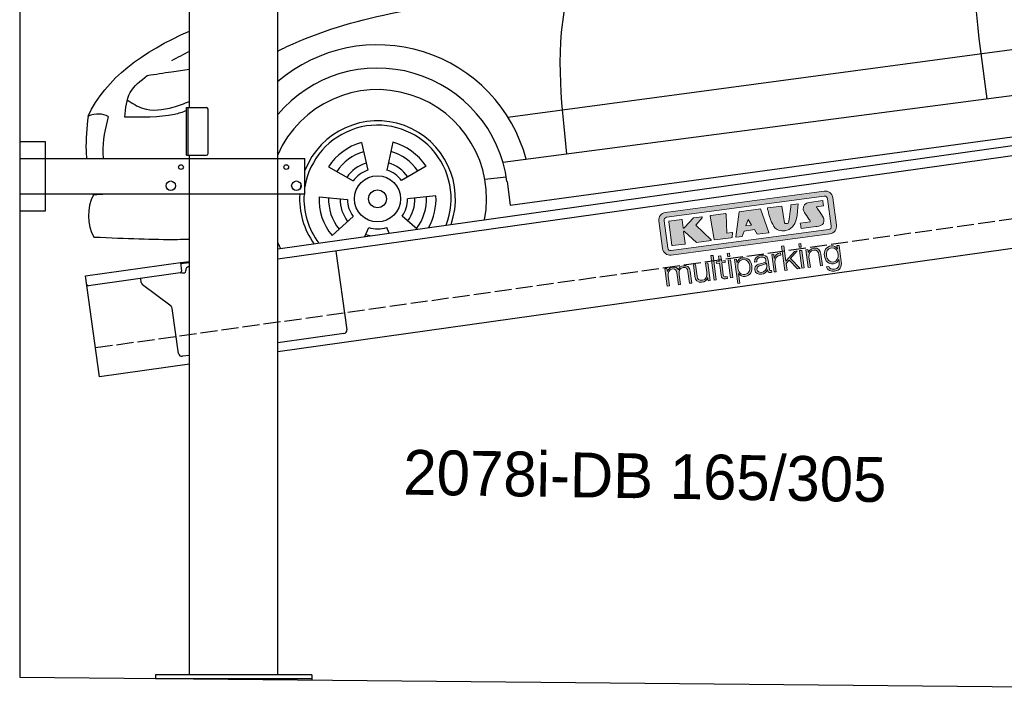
# Model space of a CAD drawing. Extents: x 0 to 5800, y -175 to 4700.
# Tile 1 of 3: x 0 to 2900, y -36 to 1935. Entities that reach past the tile are written whole.
import ezdxf

# ---------------------------------------------------------------- set-up
doc = ezdxf.new("R2010")
doc.units = 0
doc.header["$LTSCALE"] = 10
doc.header["$MEASUREMENT"] = 0
doc.linetypes.add('GEN3', pattern=[6.25, 5, -1.25])
doc.layers.get('0').update_dxf_attribs({"linetype": 'CONTINUOUS'})
doc.layers.add('3', color=6, linetype='GEN3')
doc.layers.add('CAR', color=1, linetype='CONTINUOUS')
doc.layers.add('Logo', color=7, linetype='CONTINUOUS', lineweight=25)

# ---------------------------------------------------------------- blocks, each defined once
blk = doc.blocks.new('KLAUS')
at = {"layer": 'Logo'}
h = blk.add_hatch(color=8, dxfattribs=at)
h.dxf.hatch_style = 2
edge = h.paths.add_edge_path()
edge.add_spline(control_points=[(3.6, 29.09), (2.88, 29.09), (2.3, 28.51), (2.3, 27.8), (2.3, 27.8), (2.3, 16.11), (2.3, 16.11), (2.3, 15.39), (2.88, 14.81), (3.6, 14.81), (3.6, 14.81), (71.16, 14.81), (71.16, 14.81), (71.88, 14.81), (72.46, 15.39), (72.46, 16.11), (72.46, 16.11), (72.46, 27.8), (72.46, 27.8), (72.46, 28.51), (71.88, 29.09), (71.16, 29.09), (71.16, 29.09), (3.6, 29.09), (3.6, 29.09), (3.6, 29.09), (3.6, 29.09), (3.6, 29.09)], knot_values=[0, 0, 0, 0, 1, 1, 1, 2, 2, 2, 3, 3, 3, 4, 4, 4, 5, 5, 5, 6, 6, 6, 7, 7, 7, 8, 8, 8, 9, 9, 9, 9], degree=3, periodic=0)
edge = h.paths.add_edge_path()
edge.add_spline(control_points=[(3.35, 31.23), (3.35, 31.23), (71.47, 31.23), (71.47, 31.23), (73.26, 31.23), (74.71, 29.77), (74.71, 27.99), (74.71, 27.99), (74.71, 16.17), (74.71, 16.17), (74.71, 14.38), (73.26, 12.93), (71.47, 12.93), (71.47, 12.93), (3.35, 12.93), (3.35, 12.93), (1.56, 12.93), (0.11, 14.38), (0.11, 16.17), (0.11, 16.17), (0.11, 27.99), (0.11, 27.99), (0.11, 29.77), (1.56, 31.23), (3.35, 31.23), (3.35, 31.23), (3.35, 31.23), (3.35, 31.23)], knot_values=[0, 0, 0, 0, 1, 1, 1, 2, 2, 2, 3, 3, 3, 4, 4, 4, 5, 5, 5, 6, 6, 6, 7, 7, 7, 8, 8, 8, 9, 9, 9, 9], degree=3, periodic=0)
h = blk.add_hatch(color=8, dxfattribs=at)
h.dxf.hatch_style = 2
edge = h.paths.add_edge_path()
edge.add_spline(control_points=[(4.5, 27.33), (4.5, 27.33), (9.7, 27.33), (9.7, 27.33), (9.84, 27.33), (9.96, 27.22), (9.96, 27.08), (9.96, 27.08), (9.96, 23.69), (9.96, 23.69), (9.96, 23.69), (9.94, 23.64), (10.04, 23.59), (10.14, 23.53), (10.2, 23.57), (10.2, 23.57), (10.2, 23.57), (10.51, 23.75), (10.51, 23.75), (10.51, 23.75), (14.94, 27.33), (14.94, 27.33), (14.94, 27.33), (18.41, 27.33), (18.41, 27.33), (18.41, 27.33), (18.49, 27.33), (18.56, 27.2), (18.65, 27.04), (18.53, 26.91), (18.53, 26.91), (18.53, 26.91), (15.49, 24.11), (15.49, 24.11), (15.49, 24.11), (21.14, 17.06), (21.14, 17.06), (21.14, 17.06), (21.13, 16.91), (21.13, 16.91), (21.08, 16.84), (20.99, 16.82), (20.99, 16.82), (20.99, 16.82), (14.7, 16.82), (14.7, 16.82), (14.7, 16.82), (10.26, 22.17), (10.26, 22.17), (10.26, 22.17), (10.19, 22.24), (10.08, 22.21), (9.97, 22.18), (9.96, 22.11), (9.96, 22.11), (9.96, 22.11), (9.96, 17.08), (9.96, 17.08), (9.96, 16.94), (9.84, 16.82), (9.7, 16.82), (9.7, 16.82), (4.5, 16.82), (4.5, 16.82), (4.36, 16.82), (4.25, 16.94), (4.25, 17.08), (4.25, 17.08), (4.25, 27.08), (4.25, 27.08), (4.25, 27.22), (4.36, 27.33), (4.5, 27.33), (4.5, 27.33), (4.5, 27.33), (4.5, 27.33)], knot_values=[0, 0, 0, 0, 1, 1, 1, 2, 2, 2, 3, 3, 3, 4, 4, 4, 5, 5, 5, 6, 6, 6, 7, 7, 7, 8, 8, 8, 9, 9, 9, 10, 10, 10, 11, 11, 11, 12, 12, 12, 13, 13, 13, 14, 14, 14, 15, 15, 15, 16, 16, 16, 17, 17, 17, 18, 18, 18, 19, 19, 19, 20, 20, 20, 21, 21, 21, 22, 22, 22, 23, 23, 23, 24, 24, 24, 25, 25, 25, 25], degree=3, periodic=0)
h = blk.add_hatch(color=8, dxfattribs=at)
h.dxf.hatch_style = 2
h.paths.add_polyline_path([(22.42, 17.06), (21.97, 27.15), (22.24, 27.33), (28.55, 27.33), (28.86, 26.97), (28.01, 19.08), (30.26, 19.07), (30.44, 18.95), (30.08, 16.95), (29.49, 16.82), (22.6, 16.82)])
h = blk.add_hatch(color=8, dxfattribs=at)
h.paths.add_polyline_path([(36.52, 21.01), (38.93, 21.01), (37.87, 23.57)])
h.paths.add_polyline_path([(34.52, 27.33), (43.65, 27.33), (45.76, 16.94), (45.57, 16.82), (40.83, 16.82), (39.89, 18.95), (35.42, 18.95), (34.27, 16.82), (31.78, 16.82), (31.66, 17)])
h = blk.add_hatch(color=8, dxfattribs=at)
h.dxf.hatch_style = 2
edge = h.paths.add_edge_path()
edge.add_spline(control_points=[(52.69, 27.32), (52.69, 27.32), (52.88, 20.14), (52.88, 20.14), (53.01, 19.89), (53.2, 19.77), (53.43, 19.71), (53.91, 19.59), (54.43, 19.57), (54.64, 20.03), (55.23, 21.34), (56.27, 25.45), (56.6, 27.33), (56.6, 27.33), (59.77, 27.33), (59.77, 27.33), (58.77, 23.9), (58.56, 16.82), (52.63, 16.76), (48.72, 16.72), (48.01, 19.35), (47.27, 22.24), (46.89, 23.68), (46.54, 27.33), (46.54, 27.33), (46.54, 27.33), (52.69, 27.32), (52.69, 27.32), (52.69, 27.32), (52.69, 27.32), (52.69, 27.32)], knot_values=[0, 0, 0, 0, 1, 1, 1, 2, 2, 2, 3, 3, 3, 4, 4, 4, 5, 5, 5, 6, 6, 6, 7, 7, 7, 8, 8, 8, 9, 9, 9, 10, 10, 10, 10], degree=3, periodic=0)
h = blk.add_hatch(color=8, dxfattribs=at)
h.dxf.hatch_style = 2
edge = h.paths.add_edge_path()
edge.add_spline(control_points=[(64.46, 27.33), (64.46, 27.33), (70.31, 27.33), (70.31, 27.33), (70.31, 26.52), (70.31, 26.02), (70.31, 25.12), (70.31, 25.12), (67.3, 25.12), (67.3, 25.12), (67.24, 25.04), (67.25, 25.11), (67.25, 24.91), (67.25, 24.88), (69.73, 20.38), (69.73, 19.57), (69.73, 16.4), (67.22, 16.81), (65.9, 16.82), (65.9, 16.82), (59.59, 16.82), (59.59, 16.82), (59.59, 17.76), (59.59, 18.23), (59.59, 19.14), (59.59, 19.14), (63.75, 19.14), (63.75, 19.14), (63.82, 19.22), (63.81, 19.11), (63.81, 19.31), (63.81, 20.32), (61.58, 23.06), (61.58, 24.63), (61.58, 26.33), (62.83, 27.34), (64.46, 27.33), (64.46, 27.33), (64.46, 27.33), (64.46, 27.33)], knot_values=[0, 0, 0, 0, 1, 1, 1, 2, 2, 2, 3, 3, 3, 4, 4, 4, 5, 5, 5, 6, 6, 6, 7, 7, 7, 8, 8, 8, 9, 9, 9, 10, 10, 10, 11, 11, 11, 12, 12, 12, 13, 13, 13, 13], degree=3, periodic=0)
h = blk.add_hatch(color=30, dxfattribs=at)
h.dxf.hatch_style = 2
h.paths.add_polyline_path([(20.07, 0), (20.99, 0), (20.99, 10.45), (20.07, 10.45)])
h = blk.add_hatch(color=30, dxfattribs=at)
h.dxf.hatch_style = 2
edge = h.paths.add_edge_path()
edge.add_spline(control_points=[(24.22, 9.82), (24.22, 9.82), (23.3, 9.82), (23.3, 9.82), (23.3, 9.82), (23.3, 7.55), (23.3, 7.55), (23.3, 7.55), (21.98, 7.55), (21.98, 7.55), (21.98, 7.55), (21.98, 6.78), (21.98, 6.78), (21.98, 6.78), (23.3, 6.78), (23.3, 6.78), (23.3, 6.78), (23.3, 1.61), (23.3, 1.61), (23.28, 0.32), (23.71, -0.09), (24.94, -0.09), (25.22, -0.09), (25.48, -0.06), (25.76, -0.06), (25.76, -0.06), (25.76, 0.73), (25.76, 0.73), (25.5, 0.7), (25.23, 0.69), (24.97, 0.69), (24.31, 0.73), (24.22, 1.08), (24.22, 1.68), (24.22, 1.68), (24.22, 6.78), (24.22, 6.78), (24.22, 6.78), (25.76, 6.78), (25.76, 6.78), (25.76, 6.78), (25.76, 7.55), (25.76, 7.55), (25.76, 7.55), (24.22, 7.55), (24.22, 7.55), (24.22, 7.55), (24.22, 9.82), (24.22, 9.82), (24.22, 9.82), (24.22, 9.82), (24.22, 9.82)], knot_values=[0, 0, 0, 0, 1, 1, 1, 2, 2, 2, 3, 3, 3, 4, 4, 4, 5, 5, 5, 6, 6, 6, 7, 7, 7, 8, 8, 8, 9, 9, 9, 10, 10, 10, 11, 11, 11, 12, 12, 12, 13, 13, 13, 14, 14, 14, 15, 15, 15, 16, 16, 16, 17, 17, 17, 17], degree=3, periodic=0)
h = blk.add_hatch(color=30, dxfattribs=at)
h.paths.add_polyline_path([(27.1, 0), (28.03, 0), (28.03, 7.55), (27.1, 7.55)])
h.paths.add_polyline_path([(27.1, 8.98), (28.03, 8.98), (28.03, 10.45), (27.1, 10.45)])
h = blk.add_hatch(color=30, dxfattribs=at)
h.dxf.hatch_style = 2
h.paths.add_polyline_path([(50.4, 0), (51.32, 0), (51.32, 2.87), (52.82, 4.11), (55.8, 0), (56.96, 0), (53.52, 4.76), (56.74, 7.55), (55.51, 7.55), (51.32, 3.89), (51.32, 10.45), (50.4, 10.45)])
h = blk.add_hatch(color=30, dxfattribs=at)
h.paths.add_polyline_path([(57.74, 0), (58.66, 0), (58.66, 7.55), (57.74, 7.55)])
h.paths.add_polyline_path([(57.74, 8.98), (58.66, 8.98), (58.66, 10.45), (57.74, 10.45)])
h = blk.add_hatch(color=30, dxfattribs=at)
h.dxf.hatch_style = 2
edge = h.paths.add_edge_path()
edge.add_spline(control_points=[(0, 0), (0, 0), (0.92, 0), (0.92, 0), (0.92, 0), (0.92, 4.22), (0.92, 4.22), (0.94, 5.8), (1.58, 7), (3.18, 7), (4.35, 7), (4.77, 6.15), (4.76, 5.12), (4.76, 5.12), (4.76, 0), (4.76, 0), (4.76, 0), (5.68, 0), (5.68, 0), (5.68, 0), (5.68, 4.27), (5.68, 4.27), (5.68, 5.68), (6.14, 7), (7.73, 7), (9.05, 7), (9.52, 6.32), (9.52, 5.08), (9.52, 5.08), (9.52, 0), (9.52, 0), (9.52, 0), (10.44, 0), (10.44, 0), (10.44, 0), (10.44, 5.12), (10.44, 5.12), (10.44, 6.91), (9.59, 7.77), (7.94, 7.77), (6.94, 7.77), (5.99, 7.29), (5.54, 6.3), (5.26, 7.29), (4.36, 7.77), (3.37, 7.77), (2.17, 7.77), (1.38, 7.19), (0.89, 6.28), (0.89, 6.28), (0.85, 6.28), (0.85, 6.28), (0.85, 6.28), (0.85, 7.55), (0.85, 7.55), (0.85, 7.55), (0, 7.55), (0, 7.55), (0, 7.55), (0, 0), (0, 0), (0, 0), (0, 0), (0, 0)], knot_values=[0, 0, 0, 0, 1, 1, 1, 2, 2, 2, 3, 3, 3, 4, 4, 4, 5, 5, 5, 6, 6, 6, 7, 7, 7, 8, 8, 8, 9, 9, 9, 10, 10, 10, 11, 11, 11, 12, 12, 12, 13, 13, 13, 14, 14, 14, 15, 15, 15, 16, 16, 16, 17, 17, 17, 18, 18, 18, 19, 19, 19, 20, 20, 20, 21, 21, 21, 21], degree=3, periodic=0)
h = blk.add_hatch(color=30, dxfattribs=at)
h.dxf.hatch_style = 2
edge = h.paths.add_edge_path()
edge.add_spline(control_points=[(18.31, 7.55), (18.31, 7.55), (17.39, 7.55), (17.39, 7.55), (17.39, 7.55), (17.39, 3.59), (17.39, 3.59), (17.39, 2.05), (16.7, 0.56), (15.12, 0.56), (13.66, 0.56), (13.15, 1.27), (13.1, 2.64), (13.1, 2.64), (13.1, 7.55), (13.1, 7.55), (13.1, 7.55), (12.18, 7.55), (12.18, 7.55), (12.18, 7.55), (12.18, 2.65), (12.18, 2.65), (12.18, 0.89), (12.93, -0.22), (14.83, -0.22), (15.96, -0.22), (16.95, 0.35), (17.44, 1.36), (17.44, 1.36), (17.47, 1.36), (17.47, 1.36), (17.47, 1.36), (17.47, 0), (17.47, 0), (17.47, 0), (18.31, 0), (18.31, 0), (18.31, 0), (18.31, 7.55), (18.31, 7.55), (18.31, 7.55), (18.31, 7.55), (18.31, 7.55)], knot_values=[0, 0, 0, 0, 1, 1, 1, 2, 2, 2, 3, 3, 3, 4, 4, 4, 5, 5, 5, 6, 6, 6, 7, 7, 7, 8, 8, 8, 9, 9, 9, 10, 10, 10, 11, 11, 11, 12, 12, 12, 13, 13, 13, 14, 14, 14, 14], degree=3, periodic=0)
h = blk.add_hatch(color=30, dxfattribs=at)
edge = h.paths.add_edge_path()
edge.add_spline(control_points=[(35.84, 3.78), (35.84, 2.21), (35.12, 0.56), (33.37, 0.56), (31.4, 0.56), (30.72, 2.21), (30.72, 3.78), (30.72, 5.49), (31.33, 7), (33.37, 7), (35.12, 7), (35.84, 5.34), (35.84, 3.78), (35.84, 3.78), (35.84, 3.78), (35.84, 3.78)], knot_values=[0, 0, 0, 0, 1, 1, 1, 2, 2, 2, 3, 3, 3, 4, 4, 4, 5, 5, 5, 5], degree=3, periodic=0)
edge = h.paths.add_edge_path()
edge.add_spline(control_points=[(29.79, -2.8), (29.79, -2.8), (30.72, -2.8), (30.72, -2.8), (30.72, -2.8), (30.72, 1.43), (30.72, 1.43), (30.72, 1.43), (30.74, 1.43), (30.74, 1.43), (31.14, 0.35), (32.24, -0.22), (33.37, -0.22), (35.66, -0.22), (36.76, 1.64), (36.76, 3.78), (36.76, 5.91), (35.66, 7.77), (33.37, 7.77), (32.15, 7.77), (31.1, 7.14), (30.67, 6.12), (30.67, 6.12), (30.64, 6.12), (30.64, 6.12), (30.64, 6.12), (30.64, 7.55), (30.64, 7.55), (30.64, 7.55), (29.79, 7.55), (29.79, 7.55), (29.79, 7.55), (29.79, -2.8), (29.79, -2.8), (29.79, -2.8), (29.79, -2.8), (29.79, -2.8)], knot_values=[0, 0, 0, 0, 1, 1, 1, 2, 2, 2, 3, 3, 3, 4, 4, 4, 5, 5, 5, 6, 6, 6, 7, 7, 7, 8, 8, 8, 9, 9, 9, 10, 10, 10, 11, 11, 11, 12, 12, 12, 12], degree=3, periodic=0)
h = blk.add_hatch(color=30, dxfattribs=at)
edge = h.paths.add_edge_path()
edge.add_spline(control_points=[(43.03, 2.93), (43.04, 1.45), (41.8, 0.56), (40.39, 0.56), (39.53, 0.56), (38.71, 1.13), (38.71, 2.05), (38.71, 3.53), (40.66, 3.51), (42.22, 3.79), (42.47, 3.84), (42.88, 3.91), (43, 4.13), (43, 4.13), (43.03, 4.13), (43.03, 4.13), (43.03, 4.13), (43.03, 2.93), (43.03, 2.93), (43.03, 2.93), (43.03, 2.93), (43.03, 2.93)], knot_values=[0, 0, 0, 0, 1, 1, 1, 2, 2, 2, 3, 3, 3, 4, 4, 4, 5, 5, 5, 6, 6, 6, 7, 7, 7, 7], degree=3, periodic=0)
edge = h.paths.add_edge_path()
edge.add_spline(control_points=[(39.03, 5.24), (39.06, 6.47), (39.91, 7), (41.05, 7), (42.14, 7), (43.03, 6.69), (43.03, 5.45), (43.03, 4.61), (42.6, 4.51), (41.84, 4.42), (39.85, 4.19), (37.79, 4.11), (37.79, 1.99), (37.79, 0.47), (38.93, -0.22), (40.32, -0.22), (41.77, -0.22), (42.43, 0.34), (43.07, 1.32), (43.07, 1.32), (43.1, 1.32), (43.1, 1.32), (43.1, 0.53), (43.25, 0), (44.19, 0), (44.43, 0), (44.58, 0.01), (44.79, 0.06), (44.79, 0.06), (44.79, 0.83), (44.79, 0.83), (44.71, 0.81), (44.6, 0.78), (44.49, 0.78), (44.13, 0.78), (43.95, 0.98), (43.95, 1.33), (43.95, 1.33), (43.95, 5.34), (43.95, 5.34), (43.95, 7.36), (42.5, 7.77), (41.17, 7.77), (39.44, 7.77), (38.2, 7.01), (38.11, 5.24), (38.11, 5.24), (39.03, 5.24), (39.03, 5.24), (39.03, 5.24), (39.03, 5.24), (39.03, 5.24)], knot_values=[0, 0, 0, 0, 1, 1, 1, 2, 2, 2, 3, 3, 3, 4, 4, 4, 5, 5, 5, 6, 6, 6, 7, 7, 7, 8, 8, 8, 9, 9, 9, 10, 10, 10, 11, 11, 11, 12, 12, 12, 13, 13, 13, 14, 14, 14, 15, 15, 15, 16, 16, 16, 17, 17, 17, 17], degree=3, periodic=0)
h = blk.add_hatch(color=30, dxfattribs=at)
h.dxf.hatch_style = 2
edge = h.paths.add_edge_path()
edge.add_spline(control_points=[(45.79, 0), (45.79, 0), (46.71, 0), (46.71, 0), (46.71, 0), (46.71, 4.03), (46.71, 4.03), (46.71, 5.59), (47.85, 6.82), (49.52, 6.73), (49.52, 6.73), (49.52, 7.66), (49.52, 7.66), (48.16, 7.72), (47.14, 7), (46.67, 5.78), (46.67, 5.78), (46.64, 5.78), (46.64, 5.78), (46.64, 5.78), (46.64, 7.55), (46.64, 7.55), (46.64, 7.55), (45.79, 7.55), (45.79, 7.55), (45.79, 7.55), (45.79, 0), (45.79, 0), (45.79, 0), (45.79, 0), (45.79, 0)], knot_values=[0, 0, 0, 0, 1, 1, 1, 2, 2, 2, 3, 3, 3, 4, 4, 4, 5, 5, 5, 6, 6, 6, 7, 7, 7, 8, 8, 8, 9, 9, 9, 10, 10, 10, 10], degree=3, periodic=0)
h = blk.add_hatch(color=30, dxfattribs=at)
h.dxf.hatch_style = 2
edge = h.paths.add_edge_path()
edge.add_spline(control_points=[(60.41, 0), (60.41, 0), (61.33, 0), (61.33, 0), (61.33, 0), (61.33, 4.41), (61.33, 4.41), (61.36, 5.89), (62.24, 7), (63.7, 7), (65.2, 7), (65.62, 6.02), (65.62, 4.71), (65.62, 4.71), (65.62, 0), (65.62, 0), (65.62, 0), (66.54, 0), (66.54, 0), (66.54, 0), (66.54, 4.86), (66.54, 4.86), (66.54, 6.66), (65.9, 7.77), (63.78, 7.77), (62.71, 7.77), (61.7, 7.16), (61.36, 6.25), (61.36, 6.25), (61.33, 6.25), (61.33, 6.25), (61.33, 6.25), (61.33, 7.55), (61.33, 7.55), (61.33, 7.55), (60.41, 7.55), (60.41, 7.55), (60.41, 7.55), (60.41, 0), (60.41, 0), (60.41, 0), (60.41, 0), (60.41, 0)], knot_values=[0, 0, 0, 0, 1, 1, 1, 2, 2, 2, 3, 3, 3, 4, 4, 4, 5, 5, 5, 6, 6, 6, 7, 7, 7, 8, 8, 8, 9, 9, 9, 10, 10, 10, 11, 11, 11, 12, 12, 12, 13, 13, 13, 14, 14, 14, 14], degree=3, periodic=0)
h = blk.add_hatch(color=30, dxfattribs=at)
edge = h.paths.add_edge_path()
edge.add_spline(control_points=[(71.32, 0.86), (69.62, 0.86), (68.83, 2.34), (68.83, 3.86), (68.83, 5.43), (69.56, 7), (71.32, 7), (73.06, 7), (73.75, 5.34), (73.75, 3.86), (73.75, 2.33), (72.91, 0.86), (71.32, 0.86), (71.32, 0.86), (71.32, 0.86), (71.32, 0.86)], knot_values=[0, 0, 0, 0, 1, 1, 1, 2, 2, 2, 3, 3, 3, 4, 4, 4, 5, 5, 5, 5], degree=3, periodic=0)
edge = h.paths.add_edge_path()
edge.add_spline(control_points=[(74.67, 7.55), (74.67, 7.55), (73.75, 7.55), (73.75, 7.55), (73.75, 7.55), (73.75, 6.25), (73.75, 6.25), (73.75, 6.25), (73.72, 6.25), (73.72, 6.25), (73.35, 7.09), (72.41, 7.77), (71.32, 7.77), (69.13, 7.77), (67.9, 6.05), (67.9, 3.97), (67.9, 1.82), (68.9, 0.09), (71.32, 0.09), (72.4, 0.09), (73.29, 0.72), (73.72, 1.64), (73.72, 1.64), (73.75, 1.64), (73.75, 1.64), (73.75, 1.64), (73.75, 0.61), (73.75, 0.61), (73.75, -1.23), (73.01, -2.24), (71.32, -2.24), (70.29, -2.24), (69.31, -1.85), (69.1, -0.73), (69.1, -0.73), (68.18, -0.73), (68.18, -0.73), (68.31, -2.34), (69.81, -3.02), (71.32, -3.02), (73.79, -3.02), (74.65, -1.64), (74.67, 0.61), (74.67, 0.61), (74.67, 7.55), (74.67, 7.55), (74.67, 7.55), (74.67, 7.55), (74.67, 7.55)], knot_values=[0, 0, 0, 0, 1, 1, 1, 2, 2, 2, 3, 3, 3, 4, 4, 4, 5, 5, 5, 6, 6, 6, 7, 7, 7, 8, 8, 8, 9, 9, 9, 10, 10, 10, 11, 11, 11, 12, 12, 12, 13, 13, 13, 14, 14, 14, 15, 15, 15, 16, 16, 16, 16], degree=3, periodic=0)
at = {"layer": 'Logo', "lineweight": 0}
for points in [[(22.42, 17.06), (21.97, 27.15), (22.24, 27.33), (28.55, 27.33), (28.86, 26.97), (28.01, 19.08), (30.26, 19.07), (30.44, 18.95), (30.08, 16.95), (29.49, 16.82), (22.6, 16.82), (22.42, 17.06), (22.42, 17.06)], [(34.52, 27.33), (43.65, 27.33), (45.76, 16.94), (45.57, 16.82), (40.83, 16.82), (39.89, 18.95), (35.42, 18.95), (34.27, 16.82), (31.78, 16.82), (31.66, 17), (34.52, 27.33), (34.52, 27.33)], [(36.52, 21.01), (38.93, 21.01), (37.87, 23.57), (36.52, 21.01), (36.52, 21.01)], [(20.07, 0), (20.99, 0), (20.99, 10.45), (20.07, 10.45), (20.07, 0), (20.07, 0)], [(27.1, 8.98), (28.03, 8.98), (28.03, 10.45), (27.1, 10.45), (27.1, 8.98), (27.1, 8.98)], [(50.4, 0), (51.32, 0), (51.32, 2.87), (52.82, 4.11), (55.8, 0), (56.96, 0), (53.52, 4.76), (56.74, 7.55), (55.51, 7.55), (51.32, 3.89), (51.32, 10.45), (50.4, 10.45), (50.4, 0), (50.4, 0)], [(57.74, 8.98), (58.66, 8.98), (58.66, 10.45), (57.74, 10.45), (57.74, 8.98), (57.74, 8.98)], [(27.1, 0), (28.03, 0), (28.03, 7.55), (27.1, 7.55), (27.1, 0), (27.1, 0)], [(57.74, 0), (58.66, 0), (58.66, 7.55), (57.74, 7.55), (57.74, 0), (57.74, 0)]]:
    blk.add_lwpolyline(points, dxfattribs=at)
for points, knots in [([(3.35, 31.23), (3.35, 31.23), (71.47, 31.23), (71.47, 31.23), (73.26, 31.23), (74.71, 29.77), (74.71, 27.99), (74.71, 27.99), (74.71, 16.17), (74.71, 16.17), (74.71, 14.38), (73.26, 12.93), (71.47, 12.93), (71.47, 12.93), (3.35, 12.93), (3.35, 12.93), (1.56, 12.93), (0.11, 14.38), (0.11, 16.17), (0.11, 16.17), (0.11, 27.99), (0.11, 27.99), (0.11, 29.77), (1.56, 31.23), (3.35, 31.23), (3.35, 31.23), (3.35, 31.23), (3.35, 31.23)], [0, 0, 0, 0, 1, 1, 1, 2, 2, 2, 3, 3, 3, 4, 4, 4, 5, 5, 5, 6, 6, 6, 7, 7, 7, 8, 8, 8, 9, 9, 9, 9]), ([(3.6, 29.09), (2.88, 29.09), (2.3, 28.51), (2.3, 27.8), (2.3, 27.8), (2.3, 16.11), (2.3, 16.11), (2.3, 15.39), (2.88, 14.81), (3.6, 14.81), (3.6, 14.81), (71.16, 14.81), (71.16, 14.81), (71.88, 14.81), (72.46, 15.39), (72.46, 16.11), (72.46, 16.11), (72.46, 27.8), (72.46, 27.8), (72.46, 28.51), (71.88, 29.09), (71.16, 29.09), (71.16, 29.09), (3.6, 29.09), (3.6, 29.09), (3.6, 29.09), (3.6, 29.09), (3.6, 29.09)], [0, 0, 0, 0, 1, 1, 1, 2, 2, 2, 3, 3, 3, 4, 4, 4, 5, 5, 5, 6, 6, 6, 7, 7, 7, 8, 8, 8, 9, 9, 9, 9]), ([(4.5, 27.33), (4.5, 27.33), (9.7, 27.33), (9.7, 27.33), (9.84, 27.33), (9.96, 27.22), (9.96, 27.08), (9.96, 27.08), (9.96, 23.69), (9.96, 23.69), (9.96, 23.69), (9.94, 23.64), (10.04, 23.59), (10.14, 23.53), (10.2, 23.57), (10.2, 23.57), (10.2, 23.57), (10.51, 23.75), (10.51, 23.75), (10.51, 23.75), (14.94, 27.33), (14.94, 27.33), (14.94, 27.33), (18.41, 27.33), (18.41, 27.33), (18.41, 27.33), (18.49, 27.33), (18.56, 27.2), (18.65, 27.04), (18.53, 26.91), (18.53, 26.91), (18.53, 26.91), (15.49, 24.11), (15.49, 24.11), (15.49, 24.11), (21.14, 17.06), (21.14, 17.06), (21.14, 17.06), (21.13, 16.91), (21.13, 16.91), (21.08, 16.84), (20.99, 16.82), (20.99, 16.82), (20.99, 16.82), (14.7, 16.82), (14.7, 16.82), (14.7, 16.82), (10.26, 22.17), (10.26, 22.17), (10.26, 22.17), (10.19, 22.24), (10.08, 22.21), (9.97, 22.18), (9.96, 22.11), (9.96, 22.11), (9.96, 22.11), (9.96, 17.08), (9.96, 17.08), (9.96, 16.94), (9.84, 16.82), (9.7, 16.82), (9.7, 16.82), (4.5, 16.82), (4.5, 16.82), (4.36, 16.82), (4.25, 16.94), (4.25, 17.08), (4.25, 17.08), (4.25, 27.08), (4.25, 27.08), (4.25, 27.22), (4.36, 27.33), (4.5, 27.33), (4.5, 27.33), (4.5, 27.33), (4.5, 27.33)], [0, 0, 0, 0, 1, 1, 1, 2, 2, 2, 3, 3, 3, 4, 4, 4, 5, 5, 5, 6, 6, 6, 7, 7, 7, 8, 8, 8, 9, 9, 9, 10, 10, 10, 11, 11, 11, 12, 12, 12, 13, 13, 13, 14, 14, 14, 15, 15, 15, 16, 16, 16, 17, 17, 17, 18, 18, 18, 19, 19, 19, 20, 20, 20, 21, 21, 21, 22, 22, 22, 23, 23, 23, 24, 24, 24, 25, 25, 25, 25]), ([(52.69, 27.32), (52.69, 27.32), (52.88, 20.14), (52.88, 20.14), (53.01, 19.89), (53.2, 19.77), (53.43, 19.71), (53.91, 19.59), (54.43, 19.57), (54.64, 20.03), (55.23, 21.34), (56.27, 25.45), (56.6, 27.33), (56.6, 27.33), (59.77, 27.33), (59.77, 27.33), (58.77, 23.9), (58.56, 16.82), (52.63, 16.76), (48.72, 16.72), (48.01, 19.35), (47.27, 22.24), (46.89, 23.68), (46.54, 27.33), (46.54, 27.33), (46.54, 27.33), (52.69, 27.32), (52.69, 27.32), (52.69, 27.32), (52.69, 27.32), (52.69, 27.32)], [0, 0, 0, 0, 1, 1, 1, 2, 2, 2, 3, 3, 3, 4, 4, 4, 5, 5, 5, 6, 6, 6, 7, 7, 7, 8, 8, 8, 9, 9, 9, 10, 10, 10, 10]), ([(64.46, 27.33), (64.46, 27.33), (70.31, 27.33), (70.31, 27.33), (70.31, 26.52), (70.31, 26.02), (70.31, 25.12), (70.31, 25.12), (67.3, 25.12), (67.3, 25.12), (67.24, 25.04), (67.25, 25.11), (67.25, 24.91), (67.25, 24.88), (69.73, 20.38), (69.73, 19.57), (69.73, 16.4), (67.22, 16.81), (65.9, 16.82), (65.9, 16.82), (59.59, 16.82), (59.59, 16.82), (59.59, 17.76), (59.59, 18.23), (59.59, 19.14), (59.59, 19.14), (63.75, 19.14), (63.75, 19.14), (63.82, 19.22), (63.81, 19.11), (63.81, 19.31), (63.81, 20.32), (61.58, 23.06), (61.58, 24.63), (61.58, 26.33), (62.83, 27.34), (64.46, 27.33), (64.46, 27.33), (64.46, 27.33), (64.46, 27.33)], [0, 0, 0, 0, 1, 1, 1, 2, 2, 2, 3, 3, 3, 4, 4, 4, 5, 5, 5, 6, 6, 6, 7, 7, 7, 8, 8, 8, 9, 9, 9, 10, 10, 10, 11, 11, 11, 12, 12, 12, 13, 13, 13, 13]), ([(24.22, 9.82), (24.22, 9.82), (23.3, 9.82), (23.3, 9.82), (23.3, 9.82), (23.3, 7.55), (23.3, 7.55), (23.3, 7.55), (21.98, 7.55), (21.98, 7.55), (21.98, 7.55), (21.98, 6.78), (21.98, 6.78), (21.98, 6.78), (23.3, 6.78), (23.3, 6.78), (23.3, 6.78), (23.3, 1.61), (23.3, 1.61), (23.28, 0.32), (23.71, -0.09), (24.94, -0.09), (25.22, -0.09), (25.48, -0.06), (25.76, -0.06), (25.76, -0.06), (25.76, 0.73), (25.76, 0.73), (25.5, 0.7), (25.23, 0.69), (24.97, 0.69), (24.31, 0.73), (24.22, 1.08), (24.22, 1.68), (24.22, 1.68), (24.22, 6.78), (24.22, 6.78), (24.22, 6.78), (25.76, 6.78), (25.76, 6.78), (25.76, 6.78), (25.76, 7.55), (25.76, 7.55), (25.76, 7.55), (24.22, 7.55), (24.22, 7.55), (24.22, 7.55), (24.22, 9.82), (24.22, 9.82), (24.22, 9.82), (24.22, 9.82), (24.22, 9.82)], [0, 0, 0, 0, 1, 1, 1, 2, 2, 2, 3, 3, 3, 4, 4, 4, 5, 5, 5, 6, 6, 6, 7, 7, 7, 8, 8, 8, 9, 9, 9, 10, 10, 10, 11, 11, 11, 12, 12, 12, 13, 13, 13, 14, 14, 14, 15, 15, 15, 16, 16, 16, 17, 17, 17, 17]), ([(0, 0), (0, 0), (0.92, 0), (0.92, 0), (0.92, 0), (0.92, 4.22), (0.92, 4.22), (0.94, 5.8), (1.58, 7), (3.18, 7), (4.35, 7), (4.77, 6.15), (4.76, 5.12), (4.76, 5.12), (4.76, 0), (4.76, 0), (4.76, 0), (5.68, 0), (5.68, 0), (5.68, 0), (5.68, 4.27), (5.68, 4.27), (5.68, 5.68), (6.14, 7), (7.73, 7), (9.05, 7), (9.52, 6.32), (9.52, 5.08), (9.52, 5.08), (9.52, 0), (9.52, 0), (9.52, 0), (10.44, 0), (10.44, 0), (10.44, 0), (10.44, 5.12), (10.44, 5.12), (10.44, 6.91), (9.59, 7.77), (7.94, 7.77), (6.94, 7.77), (5.99, 7.29), (5.54, 6.3), (5.26, 7.29), (4.36, 7.77), (3.37, 7.77), (2.17, 7.77), (1.38, 7.19), (0.89, 6.28), (0.89, 6.28), (0.85, 6.28), (0.85, 6.28), (0.85, 6.28), (0.85, 7.55), (0.85, 7.55), (0.85, 7.55), (0, 7.55), (0, 7.55), (0, 7.55), (0, 0), (0, 0), (0, 0), (0, 0), (0, 0)], [0, 0, 0, 0, 1, 1, 1, 2, 2, 2, 3, 3, 3, 4, 4, 4, 5, 5, 5, 6, 6, 6, 7, 7, 7, 8, 8, 8, 9, 9, 9, 10, 10, 10, 11, 11, 11, 12, 12, 12, 13, 13, 13, 14, 14, 14, 15, 15, 15, 16, 16, 16, 17, 17, 17, 18, 18, 18, 19, 19, 19, 20, 20, 20, 21, 21, 21, 21]), ([(18.31, 7.55), (18.31, 7.55), (17.39, 7.55), (17.39, 7.55), (17.39, 7.55), (17.39, 3.59), (17.39, 3.59), (17.39, 2.05), (16.7, 0.56), (15.12, 0.56), (13.66, 0.56), (13.15, 1.27), (13.1, 2.64), (13.1, 2.64), (13.1, 7.55), (13.1, 7.55), (13.1, 7.55), (12.18, 7.55), (12.18, 7.55), (12.18, 7.55), (12.18, 2.65), (12.18, 2.65), (12.18, 0.89), (12.93, -0.22), (14.83, -0.22), (15.96, -0.22), (16.95, 0.35), (17.44, 1.36), (17.44, 1.36), (17.47, 1.36), (17.47, 1.36), (17.47, 1.36), (17.47, 0), (17.47, 0), (17.47, 0), (18.31, 0), (18.31, 0), (18.31, 0), (18.31, 7.55), (18.31, 7.55), (18.31, 7.55), (18.31, 7.55), (18.31, 7.55)], [0, 0, 0, 0, 1, 1, 1, 2, 2, 2, 3, 3, 3, 4, 4, 4, 5, 5, 5, 6, 6, 6, 7, 7, 7, 8, 8, 8, 9, 9, 9, 10, 10, 10, 11, 11, 11, 12, 12, 12, 13, 13, 13, 14, 14, 14, 14]), ([(29.79, -2.8), (29.79, -2.8), (30.72, -2.8), (30.72, -2.8), (30.72, -2.8), (30.72, 1.43), (30.72, 1.43), (30.72, 1.43), (30.74, 1.43), (30.74, 1.43), (31.14, 0.35), (32.24, -0.22), (33.37, -0.22), (35.66, -0.22), (36.76, 1.64), (36.76, 3.78), (36.76, 5.91), (35.66, 7.77), (33.37, 7.77), (32.15, 7.77), (31.1, 7.14), (30.67, 6.12), (30.67, 6.12), (30.64, 6.12), (30.64, 6.12), (30.64, 6.12), (30.64, 7.55), (30.64, 7.55), (30.64, 7.55), (29.79, 7.55), (29.79, 7.55), (29.79, 7.55), (29.79, -2.8), (29.79, -2.8), (29.79, -2.8), (29.79, -2.8), (29.79, -2.8)], [0, 0, 0, 0, 1, 1, 1, 2, 2, 2, 3, 3, 3, 4, 4, 4, 5, 5, 5, 6, 6, 6, 7, 7, 7, 8, 8, 8, 9, 9, 9, 10, 10, 10, 11, 11, 11, 12, 12, 12, 12]), ([(35.84, 3.78), (35.84, 2.21), (35.12, 0.56), (33.37, 0.56), (31.4, 0.56), (30.72, 2.21), (30.72, 3.78), (30.72, 5.49), (31.33, 7), (33.37, 7), (35.12, 7), (35.84, 5.34), (35.84, 3.78), (35.84, 3.78), (35.84, 3.78), (35.84, 3.78)], [0, 0, 0, 0, 1, 1, 1, 2, 2, 2, 3, 3, 3, 4, 4, 4, 5, 5, 5, 5]), ([(39.03, 5.24), (39.06, 6.47), (39.91, 7), (41.05, 7), (42.14, 7), (43.03, 6.69), (43.03, 5.45), (43.03, 4.61), (42.6, 4.51), (41.84, 4.42), (39.85, 4.19), (37.79, 4.11), (37.79, 1.99), (37.79, 0.47), (38.93, -0.22), (40.32, -0.22), (41.77, -0.22), (42.43, 0.34), (43.07, 1.32), (43.07, 1.32), (43.1, 1.32), (43.1, 1.32), (43.1, 0.53), (43.25, 0), (44.19, 0), (44.43, 0), (44.58, 0.01), (44.79, 0.06), (44.79, 0.06), (44.79, 0.83), (44.79, 0.83), (44.71, 0.81), (44.6, 0.78), (44.49, 0.78), (44.13, 0.78), (43.95, 0.98), (43.95, 1.33), (43.95, 1.33), (43.95, 5.34), (43.95, 5.34), (43.95, 7.36), (42.5, 7.77), (41.17, 7.77), (39.44, 7.77), (38.2, 7.01), (38.11, 5.24), (38.11, 5.24), (39.03, 5.24), (39.03, 5.24), (39.03, 5.24), (39.03, 5.24), (39.03, 5.24)], [0, 0, 0, 0, 1, 1, 1, 2, 2, 2, 3, 3, 3, 4, 4, 4, 5, 5, 5, 6, 6, 6, 7, 7, 7, 8, 8, 8, 9, 9, 9, 10, 10, 10, 11, 11, 11, 12, 12, 12, 13, 13, 13, 14, 14, 14, 15, 15, 15, 16, 16, 16, 17, 17, 17, 17]), ([(45.79, 0), (45.79, 0), (46.71, 0), (46.71, 0), (46.71, 0), (46.71, 4.03), (46.71, 4.03), (46.71, 5.59), (47.85, 6.82), (49.52, 6.73), (49.52, 6.73), (49.52, 7.66), (49.52, 7.66), (48.16, 7.72), (47.14, 7), (46.67, 5.78), (46.67, 5.78), (46.64, 5.78), (46.64, 5.78), (46.64, 5.78), (46.64, 7.55), (46.64, 7.55), (46.64, 7.55), (45.79, 7.55), (45.79, 7.55), (45.79, 7.55), (45.79, 0), (45.79, 0), (45.79, 0), (45.79, 0), (45.79, 0)], [0, 0, 0, 0, 1, 1, 1, 2, 2, 2, 3, 3, 3, 4, 4, 4, 5, 5, 5, 6, 6, 6, 7, 7, 7, 8, 8, 8, 9, 9, 9, 10, 10, 10, 10]), ([(60.41, 0), (60.41, 0), (61.33, 0), (61.33, 0), (61.33, 0), (61.33, 4.41), (61.33, 4.41), (61.36, 5.89), (62.24, 7), (63.7, 7), (65.2, 7), (65.62, 6.02), (65.62, 4.71), (65.62, 4.71), (65.62, 0), (65.62, 0), (65.62, 0), (66.54, 0), (66.54, 0), (66.54, 0), (66.54, 4.86), (66.54, 4.86), (66.54, 6.66), (65.9, 7.77), (63.78, 7.77), (62.71, 7.77), (61.7, 7.16), (61.36, 6.25), (61.36, 6.25), (61.33, 6.25), (61.33, 6.25), (61.33, 6.25), (61.33, 7.55), (61.33, 7.55), (61.33, 7.55), (60.41, 7.55), (60.41, 7.55), (60.41, 7.55), (60.41, 0), (60.41, 0), (60.41, 0), (60.41, 0), (60.41, 0)], [0, 0, 0, 0, 1, 1, 1, 2, 2, 2, 3, 3, 3, 4, 4, 4, 5, 5, 5, 6, 6, 6, 7, 7, 7, 8, 8, 8, 9, 9, 9, 10, 10, 10, 11, 11, 11, 12, 12, 12, 13, 13, 13, 14, 14, 14, 14]), ([(74.67, 7.55), (74.67, 7.55), (73.75, 7.55), (73.75, 7.55), (73.75, 7.55), (73.75, 6.25), (73.75, 6.25), (73.75, 6.25), (73.72, 6.25), (73.72, 6.25), (73.35, 7.09), (72.41, 7.77), (71.32, 7.77), (69.13, 7.77), (67.9, 6.05), (67.9, 3.97), (67.9, 1.82), (68.9, 0.09), (71.32, 0.09), (72.4, 0.09), (73.29, 0.72), (73.72, 1.64), (73.72, 1.64), (73.75, 1.64), (73.75, 1.64), (73.75, 1.64), (73.75, 0.61), (73.75, 0.61), (73.75, -1.23), (73.01, -2.24), (71.32, -2.24), (70.29, -2.24), (69.31, -1.85), (69.1, -0.73), (69.1, -0.73), (68.18, -0.73), (68.18, -0.73), (68.31, -2.34), (69.81, -3.02), (71.32, -3.02), (73.79, -3.02), (74.65, -1.64), (74.67, 0.61), (74.67, 0.61), (74.67, 7.55), (74.67, 7.55), (74.67, 7.55), (74.67, 7.55), (74.67, 7.55)], [0, 0, 0, 0, 1, 1, 1, 2, 2, 2, 3, 3, 3, 4, 4, 4, 5, 5, 5, 6, 6, 6, 7, 7, 7, 8, 8, 8, 9, 9, 9, 10, 10, 10, 11, 11, 11, 12, 12, 12, 13, 13, 13, 14, 14, 14, 15, 15, 15, 16, 16, 16, 16]), ([(71.32, 0.86), (69.62, 0.86), (68.83, 2.34), (68.83, 3.86), (68.83, 5.43), (69.56, 7), (71.32, 7), (73.06, 7), (73.75, 5.34), (73.75, 3.86), (73.75, 2.33), (72.91, 0.86), (71.32, 0.86), (71.32, 0.86), (71.32, 0.86), (71.32, 0.86)], [0, 0, 0, 0, 1, 1, 1, 2, 2, 2, 3, 3, 3, 4, 4, 4, 5, 5, 5, 5]), ([(43.03, 2.93), (43.04, 1.45), (41.8, 0.56), (40.39, 0.56), (39.53, 0.56), (38.71, 1.13), (38.71, 2.05), (38.71, 3.53), (40.66, 3.51), (42.22, 3.79), (42.47, 3.84), (42.88, 3.91), (43, 4.13), (43, 4.13), (43.03, 4.13), (43.03, 4.13), (43.03, 4.13), (43.03, 2.93), (43.03, 2.93), (43.03, 2.93), (43.03, 2.93), (43.03, 2.93)], [0, 0, 0, 0, 1, 1, 1, 2, 2, 2, 3, 3, 3, 4, 4, 4, 5, 5, 5, 6, 6, 6, 7, 7, 7, 7])]:
    blk.add_open_spline(points, degree=3, knots=knots, dxfattribs=at)
blk = doc.blocks.new('Car_K_EG')
at = {"layer": 'CAR'}
for p, q in [((3981.4, 2150.9), (5902.5, 2408.8)), ((5954.6, 2278.4), (3966.6, 2017.9)), ((3987.9, 1892.3), (5969.5, 2160.9)), ((3549.7, 2076.4), (3568.1, 1994.6)), ((3641.8, 2077.1), (3624.8, 1995)), ((3452.6, 2004.6), (3525.4, 1963)), ((3740.1, 2007), (3667.9, 1964.2)), ((3913.1, 1968.5), (3976.3, 1975.6)), ((3978.5, 1961.3), (3987.9, 1892.3)), ((3424.8, 1916.8), (3508.3, 1908.9)), ((3769.3, 1919.6), (3685.9, 1910.4)), ((3463.1, 1802.2), (3525.1, 1858.6)), ((3714.2, 1820.9), (3669.9, 1859.8)), ((3559.9, 1799.2), (3571.3, 1825.7)), ((3631.9, 1809.3), (3624.3, 1826.1))]:
    blk.add_line(p, q, dxfattribs=at)
for radius in [67.9, 26.2]:
    blk.add_circle((3597.1, 1910.6), radius, dxfattribs=at)
for centre, radius, start, end in [((3597.1, 1910.6), 453.2, 14.86, 130.4369), ((3597.1, 1910.6), 384.7, 7.5734, 139.828), ((3597.1, 1910.6), 321.3, 348.8956, 156.199), ((3597.1, 1910.6), 229.5, 340.7371, 158.7738), ((3597.1, 1910.6), 216.8, 338.9836, 170.7771), ((3597.1, 1910.6), 172.4, 105.9643, 146.9655), ((3597.1, 1910.6), 172.4, 33.9643, 74.9655), ((3597.1, 1910.6), 144.5, 106.605, 146.3248), ((3597.1, 1910.6), 144.5, 34.605, 74.3248), ((3597.1, 1910.6), 110.3, 107.8341, 145.0957), ((3597.1, 1910.6), 110.3, 35.8341, 73.0957), ((3597.1, 1910.6), 88.8, 109.097, 143.8328), ((3597.1, 1910.6), 88.8, 37.097, 71.8328), ((3597.1, 1910.6), 229.5, 169.3254, 172.4217), ((2875.9, 1860.8), 130.3, 151.8374, 209.3602), ((3597.1, 1910.6), 229.5, 176.6566, 215.3077), ((3597.1, 1910.6), 216.8, 176.4594, 217.0646), ((3597.1, 1910.6), 172.4, 177.9643, 218.9655), ((3597.1, 1910.6), 144.5, 178.605, 218.3248), ((3597.1, 1910.6), 144.5, 322.605, 2.3248), ((3597.1, 1910.6), 172.4, 330.4173, 2.9655), ((3597.1, 1910.6), 110.3, 179.8341, 217.0957), ((3597.1, 1910.6), 88.8, 181.097, 215.8328), ((3597.1, 1910.6), 88.8, 325.097, 359.8328), ((3597.1, 1910.6), 110.3, 323.8341, 1.0957), ((3597.1, 1910.6), 110.3, 251.8341, 260.346), ((3597.1, 1910.6), 88.8, 253.097, 287.8328), ((3597.1, 1910.6), 321.3, 203.8286, 207.1044)]:
    blk.add_arc(centre, radius, start, end, dxfattribs=at)
for points, knots in [([(5392.7, 2204.8), (5371, 2363.1), (5340.3, 2587.2), (5356.6, 2812.1), (5361.4, 2878)], [0, 0, 0, 0, 477.207835, 675.36922, 675.36922, 675.36922, 675.36922]), ([(3303.2, 2345.4), (3312.1, 2349.9), (3512.8, 2447.6), (4440.7, 2570.7), (5331.3, 2709.3), (6007.9, 2816.5)], [246.037501, 246.037501, 246.037501, 246.037501, 276.230985, 920.854723, 2991.448563, 2991.448563, 2991.448563, 2991.448563]), ([(4306.1, 2792.5), (4285.2, 2767.8), (4217.5, 2687.7), (4111.2, 2437.6), (4136.6, 2203.3), (4154, 2042.4)], [0, 0, 0, 0, 97.223262, 314.251894, 789.804407, 789.804407, 789.804407, 789.804407]), ([(2919.1, 2273.7), (2943, 2277.4), (2984.3, 2283.8), (3025.6, 2289.9), (3043.2, 2292.5)], [0, 0, 0, 0, 72.340016, 125.435196, 125.435196, 125.435196, 125.435196]), ([(2853.2, 2151.3), (2855.3, 2177), (2859.4, 2227.5), (2899.4, 2258.5), (2919.1, 2273.7)], [0, 0, 0, 0, 73.589328, 144.916366, 144.916366, 144.916366, 144.916366]), ([(2860.2, 2201.5), (2874.7, 2192), (2914.8, 2165.3), (2983.6, 2174.6), (3027.9, 2191.1), (3043.2, 2197.5)], [0, 0, 0, 0, 50.87875, 141.728856, 191.665488, 191.665488, 191.665488, 191.665488]), ([(2744.5, 2154.1), (2741.1, 2120.1), (2736.8, 2078.3), (2739.3, 2036.8), (2740, 2029)], [0, 0, 0, 0, 101.994894, 125.361967, 125.361967, 125.361967, 125.361967]), ([(2803.8, 2152.6), (2795.3, 2117.7), (2785.7, 2078.5), (2788.8, 2034), (2789.2, 2029)], [0, 0, 0, 0, 109.791406, 123.586698, 123.586698, 123.586698, 123.586698]), ([(3034.2, 2170.4), (3022.5, 2164.9), (2966.8, 2149.1), (2903.4, 2150.4), (2853.2, 2151.3)], [191.870564, 191.870564, 191.870564, 191.870564, 230.339947, 376.301558, 376.301558, 376.301558, 376.301558]), ([(3043.2, 1790.9), (3031.6, 1790.6), (2945.8, 1788.9), (2860.9, 1793.2), (2762.4, 1796.9)], [250.354392, 250.354392, 250.354392, 250.354392, 285.458466, 509.835857, 509.835857, 509.835857, 509.835857])]:
    blk.add_open_spline(points, degree=3, knots=knots, dxfattribs=at)
for points in [[(2744.5, 2154.1), (2796.9, 2265.8), (2905.9, 2343.7), (3043.2, 2404.4)], [(3043.2, 2344.6), (3025.5, 2335.4), (3007.8, 2326), (2990.2, 2316.7)], [(2803.8, 2152.6), (2787.9, 2162.9), (2767.7, 2161.4), (2744.5, 2154.1)], [(2761, 1922.3), (2760.6, 1922.9), (2760.1, 1923.5), (2759.6, 1924)], [(2797.4, 1924), (2785.3, 1923.5), (2773.2, 1922.9), (2761, 1922.3)]]:
    blk.add_open_spline(points, degree=3, dxfattribs=at)

msp = doc.modelspace()

# ---------------------------------------------------------------- linework, layer by layer
for p, q in [((0, 4700), (0, 0)), ((500, 1676.2), (500, 3046.2)), ((760, 6.2), (760, 3046.2)), ((491, 1676.2), (550, 1676.2)), ((491, 1536.2), (491, 1676.2)), ((495, 1676.2), (495, 1536.2)), ((555, 1541.2), (555, 1671.2)), ((760, 1260.2), (3377.5, 1628)), ((3376.7, 1597.6), (760, 1229.9)), ((0, 1576.2), (75, 1576.2)), ((75, 1576.2), (75, 1371.2)), ((0, 1526.2), (840, 1526.2)), ((491, 1536.2), (550, 1536.2)), ((500, 6.2), (500, 1536.2)), ((840, 1421.2), (840, 1526.2)), ((840, 1421.2), (0, 1421.2)), ((75, 1371.2), (0, 1371.2)), ((3496.8, 1341.9), (760, 957.2)), ((930.7, 1253.9), (963.3, 1022.2)), ((193.8, 1180.6), (473.5, 1219.9)), ((473.5, 1219.9), (500, 1223.6)), ((473.5, 1219.9), (477, 1195.2)), ((500, 1219.6), (474.1, 1216)), ((472.7, 1189.5), (202.9, 1151.6)), ((480.3, 1189.6), (485.3, 1190.3)), ((489.5, 1195.9), (489.4, 1196.9)), ((235.5, 883.5), (193.8, 1180.6)), ((358, 1161.4), (356.4, 1173.2)), ((445.7, 1091.7), (361.9, 1154.8)), ((468.2, 952.6), (449.5, 1085.1)), ((954.8, 1010.9), (760, 983.5)), ((500, 946.9), (479.5, 944.1)), ((500, 920.7), (235.5, 883.5)), ((0, 0), (3745, -36)), ((400, 6.2), (400, -3.8)), ((860, 6.2), (400, 6.2)), ((860, 6.2), (860, -8.3)), ((400, -3.8), (860, -3.8))]:
    msp.add_line(p, q)
for centre, radius in [((475, 1501.2), 7), ((785, 1501.2), 7), ((445, 1446.2), 14), ((815, 1446.2), 14)]:
    msp.add_circle(centre, radius)
for centre, radius, start, end in [((550, 1671.2), 5, 0, 90), ((550, 1541.2), 5, 270, 0), ((472, 1194.5), 5, 278, 8), ((479.6, 1194.5), 5, 221.2367, 278), ((484.6, 1195.2), 5, 278, 8), ((499.3, 1198.3), 10, 98, 188), ((367.9, 1162.8), 10, 188, 233), ((202.2, 1156.5), 5, 188, 278), ((439.6, 1083.7), 10, 8, 53), ((953.4, 1020.8), 10, 278, 8), ((478.1, 954), 10, 188, 278)]:
    msp.add_arc(centre, radius, start, end)
at = {"layer": '3'}
msp.add_line((223.4, 969.7), (5230.8, 1673.4), dxfattribs=at)

# ---------------------------------------------------------------- block references
at = {"xscale": 6.929133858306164, "yscale": 6.929133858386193, "zscale": 6.929133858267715, "rotation": 7.614101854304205}
msp.add_blockref('KLAUS', (1907.5, 1150.3), dxfattribs=at)
at = {"layer": 'CAR'}
msp.add_blockref('Car_K_EG', (-2543.2, -502.8), dxfattribs=at)

# ---------------------------------------------------------------- texts
at = {"layer": 'Logo'}
msp.add_text('2078i-DB 165/305', height=132, rotation=359.1028, dxfattribs=at).set_placement((1129, 537.2))

doc.saveas('drawing.dxf')
